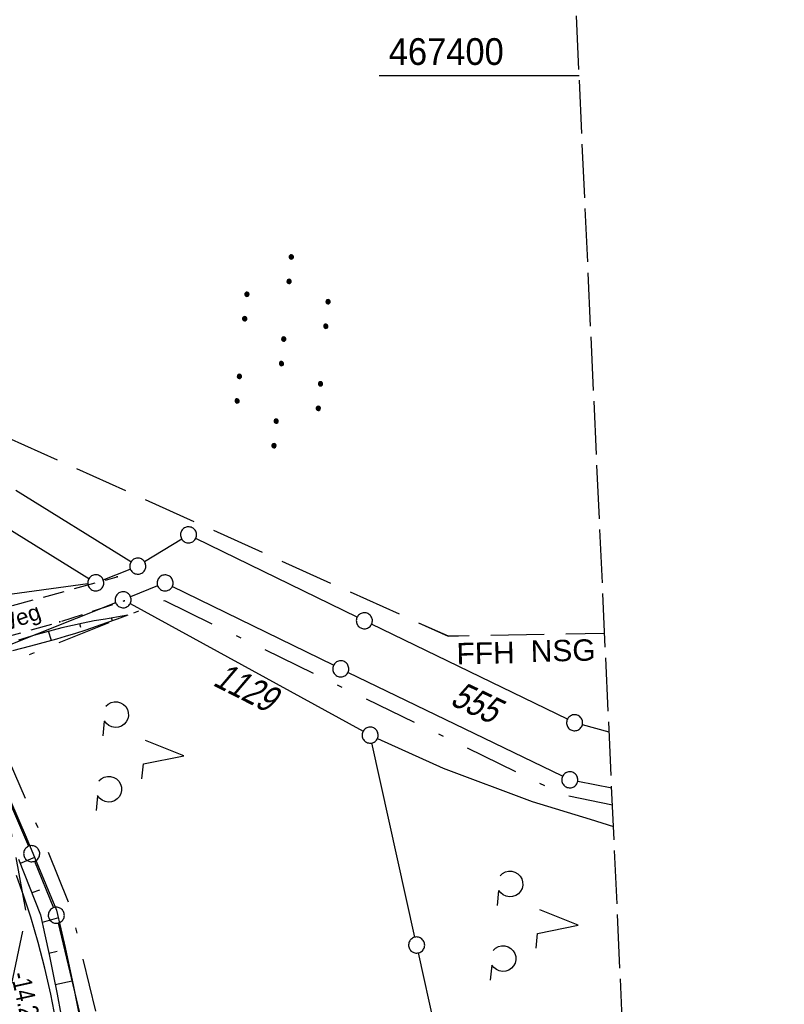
# Model space of a CAD drawing. Extents: x 510579 to 511204, y 466954 to 468018.
# Tile 32 of 48: x 511133 to 511204, y 467313 to 467405. Entities that reach past the tile are written whole.
import ezdxf

# ---------------------------------------------------------------- set-up
doc = ezdxf.new("R2010")
doc.units = 0
doc.header["$LTSCALE"] = 10
doc.header["$MEASUREMENT"] = 0
for name, pattern in [('LT00', [0]), ('LT05', [0.7, 0.5, -0.2]), ('LT08', [0.42, 0.2, -0.1, 0.02, -0.1]), ('LT11', [0.3, 0.2, -0.1]), ('LT14', [0.6, 0.5, -0.1])]:
    doc.linetypes.add(name, pattern=pattern)
doc.layers.get('0').update_dxf_attribs({"linetype": 'LT00'})
doc.layers.add('-BLATT_100-RAND', color=7, linetype='LT14', plot=False)
for name, color, linetype in [('ABSTAND', 8, 'LT00'), ('DFK_FLUR_NR', 250, 'LT00'), ('DFK_GZPKT', 250, 'LT00'), ('DFK_KATASTER', 250, 'LT00'), ('DFK_NUTZUNG', 250, 'LT00'), ('FELDWEG_TEXT', 1, 'Continuous'), ('FFH', 61, 'LT05'), ('FFH_TEXT', 61, 'LT00'), ('GEMEINDEGRENZE', 3, 'LT08'), ('NSG', 61, 'LT05'), ('NSG_TEXT', 61, 'LT00'), ('V100_AFBR_BAB', 250, 'LT00'), ('V100_BOESCH', 250, 'LT00'), ('V100_BOSCHUNG', 250, 'LT00'), ('V100_FELDWEG', 250, 'LT11'), ('V100_RASTER', 250, 'LT00')]:
    doc.layers.add(name, color=color, linetype=linetype)
doc.styles.add('Beschrift', font='ARIAL.TTF')
doc.styles.get("Standard").update_dxf_attribs({"font": 'ARIAL.TTF'})

# ---------------------------------------------------------------- blocks, each defined once
blk = doc.blocks.new('SYMB7010')
at = {"color": 0, "linetype": 'ByBlock'}
for points in [[(-0.031408, 0.499213), (-0.093728, 0.49134), (-0.15457, 0.475719), (-0.212975, 0.452595), (-0.268021, 0.422333), (-0.31884, 0.385411), (-0.36463, 0.342411), (-0.40467, 0.29401), (-0.438329, 0.240973), (-0.465074, 0.184136), (-0.484486, 0.124395), (-0.496256, 0.062692), (-0.5002, 0)], [(-0.5002, 0), (-0.496256, -0.062692), (-0.484486, -0.124395), (-0.465075, -0.184136), (-0.438329, -0.240973), (-0.404671, -0.29401), (-0.36463, -0.342411), (-0.31884, -0.385411), (-0.268021, -0.422333), (-0.212975, -0.452595), (-0.154571, -0.475719), (-0.093728, -0.49134), (-0.031408, -0.499213), (0.031408, -0.499213)], [(0.5002, 0), (0.496256, 0.062692), (0.484485, 0.124395), (0.465074, 0.184136), (0.438329, 0.240973), (0.40467, 0.29401), (0.36463, 0.342411), (0.31884, 0.385411), (0.268021, 0.422333), (0.212975, 0.452595), (0.15457, 0.475719), (0.093728, 0.49134), (0.031408, 0.499213), (-0.031408, 0.499213)], [(0.031408, -0.499213), (0.093728, -0.491341), (0.15457, -0.475719), (0.212975, -0.452595), (0.268021, -0.422333), (0.31884, -0.385411), (0.36463, -0.342411), (0.404671, -0.294011), (0.438329, -0.240974), (0.465075, -0.184136), (0.484486, -0.124395), (0.496256, -0.062692), (0.500201, 0)]]:
    blk.add_lwpolyline(points, dxfattribs=at)
blk = doc.blocks.new('SYMB7110')
at = {"color": 0, "linetype": 'ByBlock'}
for p, q in [((-0.515, 0.392919), (-0.515, 0.367081)), ((-0.51, 0.362895), (-0.51, 0.397105)), ((-0.505, 0.399164), (-0.505, 0.360836)), ((-0.5, 0.360204), (-0.5, 0.399796)), ((-0.495, 0.399164), (-0.495, 0.360836)), ((-0.49, 0.362895), (-0.49, 0.397105)), ((-0.485, 0.392919), (-0.485, 0.367081)), ((-0.48, 0.379874), (-0.48, 0.380145)), ((-0.285, 0.392919), (-0.285, 0.367081)), ((-0.28, 0.362895), (-0.28, 0.397105)), ((-0.275, 0.399164), (-0.275, 0.360836)), ((-0.27, 0.360204), (-0.27, 0.399796)), ((-0.265, 0.399164), (-0.265, 0.360836)), ((-0.26, 0.362895), (-0.26, 0.397105)), ((-0.255, 0.392919), (-0.255, 0.367081)), ((-0.25, 0.379874), (-0.25, 0.380146)), ((0.255, 0.392919), (0.255, 0.367081)), ((0.26, 0.362895), (0.26, 0.397105)), ((0.265, 0.399164), (0.265, 0.360836)), ((0.27, 0.360204), (0.27, 0.399796)), ((0.275, 0.399164), (0.275, 0.360836)), ((0.28, 0.362895), (0.28, 0.397105)), ((0.285, 0.392919), (0.285, 0.367081)), ((0.29, 0.379874), (0.29, 0.380145)), ((0.485, 0.392919), (0.485, 0.367081)), ((0.49, 0.362895), (0.49, 0.397105)), ((0.495, 0.399164), (0.495, 0.360836)), ((0.5, 0.360204), (0.5, 0.399796)), ((0.505, 0.399164), (0.505, 0.360836)), ((0.51, 0.362895), (0.51, 0.397105)), ((0.515, 0.392919), (0.515, 0.367081)), ((0.52, 0.379874), (0.52, 0.380146)), ((-0.9, 0.012919), (-0.9, -0.012919)), ((-0.895, -0.017106), (-0.895, 0.017105)), ((-0.89, 0.019164), (-0.89, -0.019164)), ((-0.885, -0.019797), (-0.885, 0.019796)), ((-0.88, 0.019164), (-0.88, -0.019164)), ((-0.875, -0.017106), (-0.875, 0.017105)), ((-0.87, 0.012919), (-0.87, -0.012919)), ((-0.865, -0.000126), (-0.865, 0.000145)), ((-0.67, 0.012919), (-0.67, -0.012919)), ((-0.665, -0.017106), (-0.665, 0.017105)), ((-0.66, 0.019164), (-0.66, -0.019164)), ((-0.655, -0.019797), (-0.655, 0.019796)), ((-0.65, 0.019164), (-0.65, -0.019164)), ((-0.645, -0.017106), (-0.645, 0.017105)), ((-0.64, 0.012919), (-0.64, -0.012919)), ((-0.635, -0.000126), (-0.635, 0.000145)), ((-0.13, 0.012919), (-0.13, -0.012919)), ((-0.125, -0.017105), (-0.125, 0.017105)), ((-0.12, 0.019164), (-0.12, -0.019164)), ((-0.115, -0.019796), (-0.115, 0.019796)), ((-0.11, 0.019164), (-0.11, -0.019164)), ((-0.105, -0.017105), (-0.105, 0.017105)), ((-0.1, 0.012919), (-0.1, -0.012919)), ((-0.095, -0.000126), (-0.095, 0.000146)), ((0.1, 0.012919), (0.1, -0.012919)), ((0.105, -0.017105), (0.105, 0.017105)), ((0.11, 0.019164), (0.11, -0.019164)), ((0.115, -0.019796), (0.115, 0.019796)), ((0.12, 0.019164), (0.12, -0.019164)), ((0.125, -0.017105), (0.125, 0.017105)), ((0.13, 0.012919), (0.13, -0.012919)), ((0.135, -0.000126), (0.135, 0.000146)), ((0.64, 0.012919), (0.64, -0.012919)), ((0.645, -0.017105), (0.645, 0.017105)), ((0.65, 0.019164), (0.65, -0.019164)), ((0.655, -0.019796), (0.655, 0.019796)), ((0.66, 0.019164), (0.66, -0.019164)), ((0.665, -0.017105), (0.665, 0.017105)), ((0.67, 0.012919), (0.67, -0.012919)), ((0.675, -0.000126), (0.675, 0.000146)), ((0.87, 0.012919), (0.87, -0.012919)), ((0.875, -0.017105), (0.875, 0.017105)), ((0.88, 0.019164), (0.88, -0.019164)), ((0.885, -0.019796), (0.885, 0.019796)), ((0.89, 0.019164), (0.89, -0.019164)), ((0.895, -0.017105), (0.895, 0.017105)), ((0.9, 0.012919), (0.9, -0.012919)), ((0.905, -0.000126), (0.905, 0.000146)), ((-0.515, -0.367081), (-0.515, -0.392919)), ((-0.51, -0.397105), (-0.51, -0.362895)), ((-0.505, -0.360836), (-0.505, -0.399164)), ((-0.5, -0.399796), (-0.5, -0.360204)), ((-0.495, -0.360836), (-0.495, -0.399164)), ((-0.49, -0.397106), (-0.49, -0.362895)), ((-0.485, -0.367081), (-0.485, -0.392919)), ((-0.285, -0.367081), (-0.285, -0.392919)), ((-0.28, -0.397105), (-0.28, -0.362895)), ((-0.275, -0.360836), (-0.275, -0.399164)), ((-0.27, -0.399796), (-0.27, -0.360204)), ((-0.265, -0.360836), (-0.265, -0.399164)), ((-0.26, -0.397105), (-0.26, -0.362895)), ((-0.255, -0.367081), (-0.255, -0.392919)), ((0.255, -0.367081), (0.255, -0.392919)), ((0.26, -0.397105), (0.26, -0.362895)), ((0.265, -0.360836), (0.265, -0.399164)), ((0.27, -0.399796), (0.27, -0.360204)), ((0.275, -0.360836), (0.275, -0.399164)), ((0.28, -0.397105), (0.28, -0.362895)), ((0.285, -0.367081), (0.285, -0.392919)), ((0.485, -0.367081), (0.485, -0.392919)), ((0.49, -0.397105), (0.49, -0.362895)), ((0.495, -0.360836), (0.495, -0.399164)), ((0.5, -0.399796), (0.5, -0.360204)), ((0.505, -0.360836), (0.505, -0.399164)), ((0.51, -0.397105), (0.51, -0.362895)), ((0.515, -0.367081), (0.515, -0.392919)), ((-0.48, -0.380126), (-0.48, -0.379855)), ((-0.25, -0.380126), (-0.25, -0.379855)), ((0.29, -0.380126), (0.29, -0.379855)), ((0.52, -0.380126), (0.52, -0.379855))]:
    blk.add_line(p, q, dxfattribs=at)
for points in [[(-0.48, 0.38), (-0.481981, 0.388678), (-0.48753, 0.395637), (-0.49555, 0.399499), (-0.50445, 0.399499), (-0.51247, 0.395637), (-0.518019, 0.388678), (-0.52, 0.38), (-0.518019, 0.371322), (-0.51247, 0.364363), (-0.50445, 0.360501), (-0.49555, 0.360501), (-0.48753, 0.364363), (-0.481981, 0.371322), (-0.48, 0.38)], [(-0.25, 0.38), (-0.251981, 0.388678), (-0.25753, 0.395637), (-0.26555, 0.399499), (-0.27445, 0.399499), (-0.28247, 0.395637), (-0.288019, 0.388678), (-0.29, 0.38), (-0.288019, 0.371322), (-0.28247, 0.364363), (-0.27445, 0.360501), (-0.26555, 0.360501), (-0.25753, 0.364363), (-0.251981, 0.371322), (-0.25, 0.38)], [(0.29, 0.38), (0.288019, 0.388678), (0.28247, 0.395637), (0.27445, 0.399499), (0.26555, 0.399499), (0.25753, 0.395637), (0.251981, 0.388678), (0.25, 0.38), (0.251981, 0.371322), (0.25753, 0.364363), (0.26555, 0.360501), (0.27445, 0.360501), (0.28247, 0.364363), (0.288019, 0.371322), (0.29, 0.38)], [(0.52, 0.38), (0.518019, 0.388678), (0.51247, 0.395637), (0.50445, 0.399499), (0.495549, 0.399499), (0.48753, 0.395637), (0.481981, 0.388678), (0.48, 0.38), (0.481981, 0.371322), (0.48753, 0.364363), (0.495549, 0.360501), (0.50445, 0.360501), (0.51247, 0.364363), (0.518019, 0.371322), (0.52, 0.38)], [(-0.865, 0), (-0.866981, 0.008678), (-0.87253, 0.015637), (-0.88055, 0.019498), (-0.88945, 0.019498), (-0.89747, 0.015637), (-0.903019, 0.008678), (-0.905, 0)], [(-0.905, 0), (-0.903019, -0.008678), (-0.89747, -0.015637), (-0.88945, -0.019499), (-0.88055, -0.019499), (-0.87253, -0.015637), (-0.866981, -0.008678), (-0.865, 0)], [(-0.635, 0), (-0.636981, 0.008678), (-0.64253, 0.015637), (-0.65055, 0.019498), (-0.65945, 0.019498), (-0.66747, 0.015637), (-0.673019, 0.008678), (-0.675, 0)], [(-0.675, 0), (-0.673019, -0.008678), (-0.66747, -0.015637), (-0.65945, -0.019499), (-0.65055, -0.019499), (-0.64253, -0.015637), (-0.636981, -0.008678), (-0.635, 0)], [(-0.095, 0), (-0.096981, 0.008678), (-0.10253, 0.015637), (-0.11055, 0.019499), (-0.11945, 0.019499), (-0.12747, 0.015637), (-0.133019, 0.008678), (-0.135, 0)], [(-0.135, 0), (-0.133019, -0.008678), (-0.12747, -0.015637), (-0.11945, -0.019499), (-0.11055, -0.019499), (-0.10253, -0.015637), (-0.096981, -0.008678), (-0.095, 0)], [(0.135, 0), (0.133019, 0.008678), (0.12747, 0.015637), (0.11945, 0.019499), (0.11055, 0.019499), (0.10253, 0.015637), (0.096981, 0.008678), (0.095, 0)], [(0.095, 0), (0.096981, -0.008678), (0.10253, -0.015637), (0.11055, -0.019499), (0.11945, -0.019499), (0.12747, -0.015637), (0.133019, -0.008678), (0.135, 0)], [(0.675, 0), (0.673019, 0.008678), (0.66747, 0.015637), (0.65945, 0.019499), (0.65055, 0.019499), (0.64253, 0.015637), (0.636981, 0.008678), (0.635, 0)], [(0.635, 0), (0.636981, -0.008678), (0.64253, -0.015637), (0.65055, -0.019499), (0.65945, -0.019499), (0.66747, -0.015637), (0.673019, -0.008678), (0.675, 0)], [(0.905, 0), (0.903019, 0.008678), (0.89747, 0.015637), (0.88945, 0.019499), (0.88055, 0.019499), (0.87253, 0.015637), (0.866981, 0.008678), (0.865, 0)], [(0.865, 0), (0.866981, -0.008678), (0.87253, -0.015637), (0.88055, -0.019499), (0.88945, -0.019499), (0.89747, -0.015637), (0.903019, -0.008678), (0.905, 0)], [(-0.48, -0.38), (-0.481981, -0.371322), (-0.48753, -0.364363), (-0.49555, -0.360501), (-0.50445, -0.360501), (-0.51247, -0.364363), (-0.518019, -0.371322), (-0.52, -0.38), (-0.518019, -0.388678), (-0.51247, -0.395637), (-0.50445, -0.399499), (-0.49555, -0.399499), (-0.48753, -0.395637), (-0.481981, -0.388678), (-0.48, -0.38)], [(-0.25, -0.38), (-0.251981, -0.371322), (-0.25753, -0.364363), (-0.26555, -0.360501), (-0.27445, -0.360501), (-0.28247, -0.364363), (-0.288019, -0.371322), (-0.29, -0.38), (-0.288019, -0.388678), (-0.28247, -0.395637), (-0.27445, -0.399499), (-0.26555, -0.399499), (-0.25753, -0.395637), (-0.251981, -0.388678), (-0.25, -0.38)], [(0.29, -0.38), (0.288019, -0.371322), (0.28247, -0.364363), (0.27445, -0.360501), (0.26555, -0.360501), (0.25753, -0.364363), (0.251981, -0.371322), (0.25, -0.38), (0.251981, -0.388678), (0.25753, -0.395637), (0.26555, -0.399499), (0.27445, -0.399499), (0.28247, -0.395637), (0.288019, -0.388678), (0.29, -0.38)], [(0.52, -0.38), (0.518019, -0.371322), (0.51247, -0.364363), (0.50445, -0.360501), (0.495549, -0.360501), (0.48753, -0.364363), (0.481981, -0.371322), (0.48, -0.38), (0.481981, -0.388678), (0.48753, -0.395637), (0.495549, -0.399499), (0.50445, -0.399499), (0.51247, -0.395637), (0.518019, -0.388678), (0.52, -0.38)]]:
    blk.add_lwpolyline(points, dxfattribs=at)
blk = doc.blocks.new('SYMB7201')
at = {"color": 0, "linetype": 'ByBlock'}
for p, q in [((0, 0.385), (-0.11, 0.015)), ((-0.255, -0.385), (-0.115, -0.385)), ((0.445, -0.385), (0.585, -0.385))]:
    blk.add_line(p, q, dxfattribs=at)
for points in [[(0.25, 0.015), (0.11, 0.015), (0, 0.385)], [(-0.393816, -0.383308), (-0.416239, -0.362945), (-0.432849, -0.337617), (-0.442589, -0.308936), (-0.444836, -0.27873), (-0.439449, -0.248923), (-0.426769, -0.221415), (-0.407606, -0.197958), (-0.38318, -0.180047), (-0.355047, -0.168823), (-0.325, -0.165), (-0.294953, -0.168823), (-0.26682, -0.180047), (-0.242394, -0.197959), (-0.223231, -0.221415), (-0.210551, -0.248923), (-0.205164, -0.27873), (-0.207411, -0.308936), (-0.21715, -0.337617), (-0.233761, -0.362945), (-0.256184, -0.383308)], [(0.306185, -0.383308), (0.283761, -0.362945), (0.267151, -0.337617), (0.257411, -0.308936), (0.255164, -0.27873), (0.260552, -0.248923), (0.273231, -0.221415), (0.292394, -0.197958), (0.31682, -0.180047), (0.344953, -0.168823), (0.375, -0.165), (0.405047, -0.168823), (0.43318, -0.180047), (0.457606, -0.197959), (0.476769, -0.221415), (0.489449, -0.248923), (0.494836, -0.27873), (0.492589, -0.308936), (0.48285, -0.337617), (0.466239, -0.362945), (0.443816, -0.383308)]]:
    blk.add_lwpolyline(points, dxfattribs=at)
blk = doc.blocks.new('SYMB0011')
at = {"color": 0, "linetype": 'ByBlock'}
for p, q in [((0.5, 0), (-0.5, 0)), ((0, 0.5), (0, -0.5))]:
    blk.add_line(p, q, dxfattribs=at)

msp = doc.modelspace()

# ---------------------------------------------------------------- linework, layer by layer
at = {"layer": '-BLATT_100-RAND'}
msp.add_lwpolyline([(510578.533, 467878.408), (510620.742, 466954.371), (511204.134, 466981.02), (511161.925, 467905.057), (510578.533, 467878.408)], dxfattribs=at)
at = {"layer": 'DFK_KATASTER'}
for p, q in [((511143.173, 467354.596), (511132.427, 467361.264)), ((511130.638, 467358.375), (511139.253, 467353.035)), ((511147.912, 467356.726), (511144.449, 467354.593)), ((511164.276, 467349.429), (511149.224, 467356.791)), ((511140.587, 467352.917), (511143.113, 467353.922)), ((511139.147, 467352.538), (511123.363, 467350.382)), ((511145.664, 467352.351), (511143.136, 467351.339)), ((511162.076, 467344.94), (511147.034, 467352.3)), ((511141.744, 467350.782), (511127.167, 467344.958)), ((511143.098, 467350.699), (511164.833, 467338.781)), ((511183.895, 467339.907), (511165.625, 467348.772)), ((511183.445, 467334.577), (511163.425, 467344.283)), ((511126.766, 467343.991), (511133.614, 467328.039)), ((511187.796, 467338.697), (511185.294, 467339.382)), ((511169.668, 467319.552), (511165.652, 467337.688)), ((511166.173, 467338.11), (511172.31, 467335.32)), ((511172.31, 467335.32), (511180.6, 467332.23)), ((511188.035, 467333.462), (511184.855, 467334.102)), ((511180.6, 467332.23), (511186.03, 467330.56)), ((511186.03, 467330.56), (511188.198, 467329.893)), ((511134.189, 467326.654), (511135.932, 467322.296)), ((511136.383, 467320.87), (511139.777, 467306.58)), ((511176.588, 467288.292), (511169.992, 467318.088))]:
    msp.add_line(p, q, dxfattribs=at)
at = {"layer": 'FFH', "flags": 128}
msp.add_lwpolyline([(511028.436, 466972.995), (511027.597, 467018.053), (511038.224, 467088.667), (511064.683, 467164.599), (511095.678, 467210.445), (511114.923, 467246.008), (511126.116, 467286.457), (511133.421, 467321.796), (511124.57, 467369.412), (511172.757, 467347.673), (511187.373, 467347.944)], dxfattribs=at)
at = {"layer": 'GEMEINDEGRENZE', "ltscale": 2.5, "flags": 128}
msp.add_lwpolyline([(511049, 466973.934), (511042.864, 467071.75), (511045.557, 467102.024), (511049.936, 467123.713), (511055.905, 467143.395), (511064.272, 467161.502), (511075.327, 467176.929), (511101.462, 467204.131), (511113.314, 467216.455), (511123.769, 467230.311), (511124.664, 467235.696), (511137.245, 467267.415), (511140.112, 467282.012), (511141.46, 467305.984), (511137.644, 467322.054), (511135.296, 467327.924), (511128.455, 467343.858), (511142.997, 467349.667), (511146.299, 467350.99), (511162.093, 467343.261), (511183.637, 467332.817), (511188.105, 467331.917)], dxfattribs=at)
at = {"layer": 'NSG', "flags": 128}
msp.add_lwpolyline([(511028.438, 466972.995), (511027.598, 467018.055), (511038.227, 467088.668), (511064.684, 467164.602), (511095.68, 467210.445), (511114.926, 467246.012), (511126.117, 467286.457), (511133.422, 467321.797), (511124.57, 467369.414), (511172.758, 467347.676), (511187.373, 467347.947)], dxfattribs=at)
at = {"layer": 'V100_AFBR_BAB'}
msp.add_lwpolyline([(511136.168, 467311.79), (511135.696, 467314.232), (511135.147, 467316.655), (511134.521, 467319.057), (511133.817, 467321.436), (511133.177, 467323.382), (511132.487, 467325.311)], dxfattribs=at)
at = {"layer": 'V100_BOESCH'}
for points in [[(511142.874, 467349.615), (511141.888, 467349.255), (511140.904, 467348.901), (511139.924, 467348.555), (511138.95, 467348.222), (511137.985, 467347.907), (511137.031, 467347.614), (511136.221, 467347.382), (511135.416, 467347.163), (511134.608, 467346.951), (511133.792, 467346.739), (511132.962, 467346.521), (511132.112, 467346.291)], [(511142.874, 467349.615), (511141.826, 467349.441), (511140.783, 467349.263), (511139.747, 467349.078), (511138.723, 467348.882), (511137.716, 467348.671), (511136.728, 467348.442), (511135.911, 467348.232), (511135.104, 467348.008), (511134.3, 467347.774), (511133.49, 467347.531), (511132.668, 467347.281)], [(511130.432, 467335.692), (511133.381, 467328.902), (511136.241, 467322.074), (511136.635, 467320.329), (511137.025, 467318.584), (511137.407, 467316.839), (511137.776, 467315.094), (511138.129, 467313.349), (511138.46, 467311.603)], [(511132.695, 467326.829), (511134.747, 467321.625), (511135.14, 467319.775), (511135.529, 467317.925), (511135.909, 467316.074), (511136.275, 467314.223), (511136.625, 467312.37)]]:
    msp.add_lwpolyline(points, dxfattribs=at)
at = {"layer": 'V100_BOSCHUNG'}
for p, q in [((511138.511, 467348.465), (511138.398, 467348.816)), ((511141.464, 467349.102), (511141.37, 467349.364)), ((511135.746, 467347.252), (511135.493, 467348.118)), ((511134.185, 467327.005), (511132.849, 467326.444)), ((511134.651, 467323.947), (511133.939, 467323.698)), ((511136.403, 467321.358), (511134.897, 467320.923)), ((511136.288, 467318.209), (511135.506, 467318.034)), ((511137.703, 467315.442), (511136.102, 467315.105))]:
    msp.add_line(p, q, dxfattribs=at)
at = {"layer": 'V100_FELDWEG', "flags": 128}
for points in [[(511120.534, 467349.522), (511121.032, 467349.276), (511121.532, 467349.046), (511122.036, 467348.846), (511122.546, 467348.692), (511123.063, 467348.599), (511123.584, 467348.577), (511124.113, 467348.613), (511124.645, 467348.692), (511125.178, 467348.798), (511125.709, 467348.915), (511126.537, 467349.095), (511127.357, 467349.273), (511128.171, 467349.46), (511128.982, 467349.668), (511141.89, 467353.191)], [(511124.75, 467342.095), (511124.85, 467342.642), (511124.961, 467343.181), (511125.096, 467343.705), (511125.267, 467344.204), (511125.486, 467344.67), (511125.765, 467345.097), (511126.091, 467345.458), (511126.47, 467345.777), (511126.892, 467346.058), (511127.346, 467346.303), (511127.821, 467346.513), (511128.305, 467346.691), (511128.79, 467346.839), (511136.543, 467348.997), (511142.546, 467350.947)]]:
    msp.add_lwpolyline(points, dxfattribs=at)
at = {"layer": 'V100_RASTER'}
msp.add_line((511166.335, 467400), (511184.995, 467400), dxfattribs=at)

# ---------------------------------------------------------------- block references
at = {"layer": 'DFK_GZPKT', "xscale": 1.500000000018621, "yscale": 1.5, "zscale": 1.5, "rotation": 264.7377099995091}
for p in [(511148.55, 467357.12), (511143.81, 467354.2), (511139.89, 467352.64), (511146.36, 467352.63), (511142.44, 467351.06), (511164.95, 467349.1), (511162.75, 467344.61), (511184.57, 467339.58), (511165.49, 467338.42), (511184.12, 467334.25), (511133.91, 467327.35), (511136.21, 467321.6), (511169.83, 467318.82)]:
    msp.add_blockref('SYMB7010', p, dxfattribs=at)
at = {"layer": 'DFK_NUTZUNG', "xscale": 9.999999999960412, "yscale": 10, "zscale": 10, "rotation": 264.7377000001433}
for name, p in [('SYMB7110', (511157.323, 467374.259)), ('SYMB7201', (511144.284, 467336.842)), ('SYMB7201', (511181.073, 467321.02))]:
    msp.add_blockref(name, p, dxfattribs=at)
at = {"layer": 'V100_FELDWEG', "xscale": 0.09999999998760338, "yscale": 0.09999999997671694, "zscale": 0.1, "rotation": 272.6154099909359}
for p in [(511141.89, 467353.191), (511142.545, 467350.947), (511136.543, 467348.997)]:
    msp.add_blockref('SYMB0011', p, dxfattribs=at)

# ---------------------------------------------------------------- texts
at = {"layer": 'ABSTAND', "width": 0.75}
msp.add_text(' -14.20-', height=1.8, rotation=-77.5119, dxfattribs=at).set_placement((511131.843, 467316.612))
at = {"layer": 'DFK_FLUR_NR', "oblique": 13.754, "width": 0.75}
for s, rotation, p in [('1129', 333.27895, (511150.714, 467343.113)), ('555', 334.568, (511172.855, 467341.316))]:
    msp.add_text(s, height=2.5, rotation=rotation, dxfattribs=at).set_placement(p)
at = {"layer": 'FELDWEG_TEXT', "insert": (511131.003, 467347.463), "char_height": 1.5, "attachment_point": 7, "rotation": 19.70091, "style": 'Beschrift'}
msp.add_mtext('Weg', dxfattribs=at)
at = {"layer": 'FFH_TEXT', "insert": (511173.572, 467345.023), "char_height": 2, "attachment_point": 7, "rotation": 1.2745, "style": 'Beschrift'}
msp.add_mtext('FFH', dxfattribs=at)
at = {"layer": 'NSG_TEXT', "insert": (511180.496, 467345.224), "char_height": 2, "attachment_point": 7, "rotation": 1.27454, "style": 'Beschrift'}
msp.add_mtext('NSG', dxfattribs=at)
at = {"layer": 'V100_RASTER', "width": 0.921}
msp.add_text(' 467400', height=2.5, rotation=-0.00128, dxfattribs=at).set_placement((511166.335, 467400.999))

doc.saveas('drawing.dxf')
